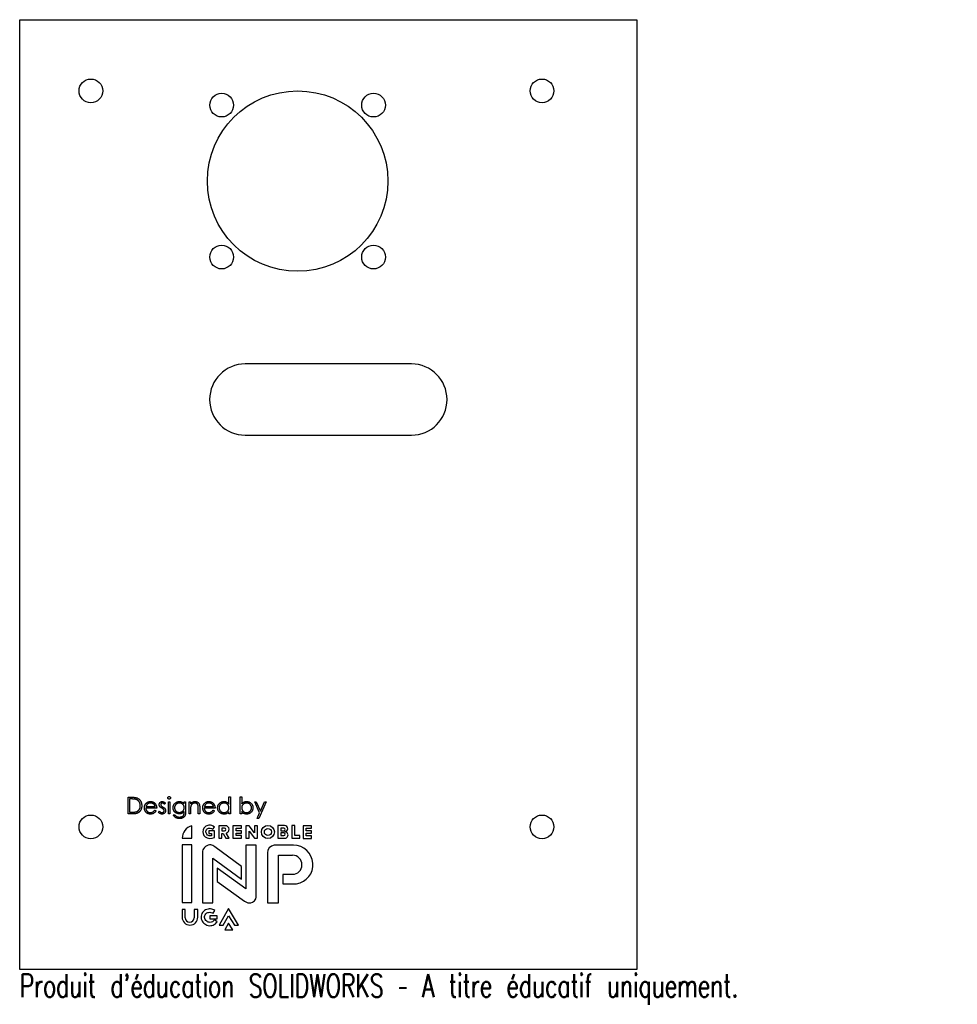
# Model space of a CAD drawing. Header units: millimetres. Extents: x -65 to 132, y -107 to 100.
import ezdxf

# ---------------------------------------------------------------- set-up
doc = ezdxf.new("R2010")
doc.units = ezdxf.units.MM
doc.styles.add('SLDTEXTSTYLE0', font='TXT', dxfattribs={"width": 0.7, "bigfont": 'bigfont'})

msp = doc.modelspace()

# ---------------------------------------------------------------- linework, layer by layer
at = {"color": 7, "linetype": 'Continuous', "lineweight": 25}
for p, q in [((-65, 100), (65, 100)), ((-65, -100), (-65, 100)), ((65, 100), (65, -100)), ((17.5, 27.5), (-17.5, 27.5)), ((-17.5, 12.5), (17.5, 12.5)), ((-42.16, -63.76), (-41.46, -63.76)), ((-42.16, -67.26), (-42.16, -63.76)), ((-41.6, -64.12), (-41.85, -64.12)), ((-41.85, -64.12), (-41.85, -66.9)), ((-20.94, -63.67), (-20.62, -63.67)), ((-20.94, -65.19), (-20.94, -63.67)), ((-20.62, -63.67), (-20.62, -67.26)), ((-18.56, -63.67), (-18.25, -63.67)), ((-18.56, -67.26), (-18.56, -63.67)), ((-18.25, -63.67), (-18.25, -65.16)), ((-36.15, -66.05), (-38.44, -66.05)), ((-38.41, -65.73), (-36.46, -65.73)), ((-34.31, -65.02), (-34.52, -65.24)), ((-33.68, -64.7), (-33.37, -64.7)), ((-33.68, -67.26), (-33.68, -64.7)), ((-33.37, -64.7), (-33.37, -67.26)), ((-30.36, -64.7), (-30.05, -64.7)), ((-30.36, -65.15), (-30.36, -64.7)), ((-30.05, -64.7), (-30.05, -66.73)), ((-29.33, -64.7), (-29.02, -64.7)), ((-29.33, -67.26), (-29.33, -64.7)), ((-29.02, -64.7), (-29.02, -65.16)), ((-29.02, -66.33), (-29.02, -67.26)), ((-27.4, -67.26), (-27.4, -66.05)), ((-27.09, -65.95), (-27.09, -67.26)), ((-23.85, -66.05), (-26.14, -66.05)), ((-26.11, -65.73), (-24.17, -65.73)), ((-15.51, -64.7), (-15.17, -64.7)), ((-14.47, -67.04), (-15.51, -64.7)), ((-15.17, -64.7), (-14.3, -66.66)), ((-13.09, -64.7), (-14.66, -68.2)), ((-14.3, -66.66), (-13.43, -64.7)), ((-13.43, -64.7), (-13.09, -64.7)), ((-41.08, -67.26), (-42.16, -67.26)), ((-41.85, -66.9), (-41.45, -66.9)), ((-36.56, -66.45), (-36.28, -66.6)), ((-35.75, -66.96), (-35.54, -66.72)), ((-33.37, -67.26), (-33.68, -67.26)), ((-32.65, -67.44), (-32.34, -67.44)), ((-30.36, -66.9), (-30.36, -66.77)), ((-29.02, -67.26), (-29.33, -67.26)), ((-27.09, -67.26), (-27.4, -67.26)), ((-24.27, -66.45), (-23.99, -66.6)), ((-20.94, -67.26), (-20.94, -66.81)), ((-20.62, -67.26), (-20.94, -67.26)), ((-18.25, -67.26), (-18.56, -67.26)), ((-18.25, -66.78), (-18.25, -67.26)), ((-15, -68.2), (-14.47, -67.04)), ((-14.66, -68.2), (-15, -68.2)), ((-28.73, -72.4), (-28.73, -69.77)), ((-24.36, -70.46), (-23.97, -70.04)), ((-21.67, -69.76), (-23.03, -69.76)), ((-23.03, -69.76), (-23.03, -72.4)), ((-21.89, -70.24), (-22.4, -70.24)), ((-22.4, -70.24), (-22.4, -70.83)), ((-18.28, -69.76), (-20.08, -69.76)), ((-20.08, -69.76), (-20.08, -72.4)), ((-19.39, -70.24), (-18.28, -70.24)), ((-19.39, -70.83), (-19.39, -70.24)), ((-18.28, -70.24), (-18.28, -69.76)), ((-17.35, -69.76), (-17.35, -72.4)), ((-16.68, -69.76), (-17.35, -69.76)), ((-15.55, -71.27), (-16.68, -69.76)), ((-14.92, -69.79), (-15.55, -69.79)), ((-15.55, -69.79), (-15.55, -71.27)), ((-14.92, -72.38), (-14.92, -69.79)), ((-10.64, -69.73), (-10.64, -72.37)), ((-9.22, -69.73), (-10.64, -69.73)), ((-10.01, -70.3), (-10.01, -70.83)), ((-9.38, -70.3), (-10.01, -70.3)), ((-7.71, -69.73), (-7.71, -72.37)), ((-7.03, -69.73), (-7.71, -69.73)), ((-7.03, -71.82), (-7.03, -69.73)), ((-3.53, -69.79), (-5.33, -69.79)), ((-5.33, -69.79), (-5.33, -72.43)), ((-4.64, -70.27), (-3.53, -70.27)), ((-4.64, -70.86), (-4.64, -70.27)), ((-3.53, -70.27), (-3.53, -69.79)), ((-30.78, -72.4), (-28.73, -72.4)), ((-25.15, -70.83), (-25.15, -71.41)), ((-24, -70.83), (-25.15, -70.83)), ((-25.15, -71.41), (-24.62, -71.41)), ((-24.62, -71.41), (-24.62, -71.85)), ((-24, -72.26), (-24, -70.83)), ((-23.03, -72.4), (-22.4, -72.4)), ((-22.4, -70.83), (-21.89, -70.83)), ((-22.4, -72.4), (-22.4, -71.41)), ((-22.4, -71.41), (-22.14, -71.41)), ((-22.14, -71.41), (-21.57, -72.4)), ((-21.57, -72.4), (-20.86, -72.4)), ((-20.86, -72.4), (-21.49, -71.29)), ((-20.08, -72.4), (-18.28, -72.4)), ((-18.28, -70.83), (-19.39, -70.83)), ((-19.39, -71.82), (-19.39, -71.29)), ((-19.39, -71.29), (-18.28, -71.29)), ((-18.28, -71.82), (-19.39, -71.82)), ((-18.28, -71.29), (-18.28, -70.83)), ((-18.28, -72.4), (-18.28, -71.82)), ((-17.35, -72.4), (-16.68, -72.4)), ((-16.68, -72.4), (-16.68, -70.87)), ((-16.68, -70.87), (-15.55, -72.38)), ((-15.55, -72.38), (-14.92, -72.38)), ((-10.64, -72.37), (-9.15, -72.37)), ((-10.01, -70.83), (-9.38, -70.83)), ((-10.01, -71.27), (-10.01, -71.82)), ((-9.38, -71.27), (-10.01, -71.27)), ((-10.01, -71.82), (-9.38, -71.82)), ((-7.71, -72.37), (-6.03, -72.37)), ((-6.03, -71.82), (-7.03, -71.82)), ((-6.03, -72.37), (-6.03, -71.82)), ((-5.33, -72.43), (-3.53, -72.43)), ((-3.53, -70.86), (-4.64, -70.86)), ((-4.64, -71.85), (-4.64, -71.32)), ((-4.64, -71.32), (-3.53, -71.32)), ((-3.53, -71.85), (-4.64, -71.85)), ((-3.53, -71.32), (-3.53, -70.86)), ((-3.53, -72.43), (-3.53, -71.85)), ((-28.73, -73.78), (-30.79, -73.78)), ((-30.79, -73.78), (-30.79, -85.93)), ((-28.73, -85.93), (-28.73, -73.78)), ((-18.28, -78.32), (-23.92, -74.19)), ((-15.2, -73.82), (-17.35, -73.82)), ((-17.35, -73.82), (-17.35, -83.03)), ((-15.2, -84.79), (-15.2, -73.82)), ((-7.31, -73.87), (-11.43, -73.87)), ((-26.5, -75.12), (-26.5, -85.96)), ((-24.36, -85.96), (-24.36, -76.56)), ((-24.36, -76.56), (-18.28, -81.01)), ((-12.84, -75.44), (-12.84, -86)), ((-10.5, -86), (-10.5, -75.97)), ((-10.5, -75.97), (-7.56, -75.97)), ((-17.35, -83.03), (-23.42, -78.71)), ((-23.42, -78.71), (-23.42, -81.51)), ((-18.28, -81.01), (-18.28, -78.32)), ((-7.56, -80), (-9.55, -80)), ((-9.55, -80), (-9.55, -81.97)), ((-23.42, -81.51), (-17.63, -85.63)), ((-9.55, -81.97), (-6.7, -81.97)), ((-30.79, -85.93), (-28.73, -85.93)), ((-26.5, -85.96), (-24.36, -85.96)), ((-12.84, -86), (-10.5, -86)), ((-30.79, -87.41), (-30.79, -89.03)), ((-30.15, -87.41), (-30.79, -87.41)), ((-30.15, -89.12), (-30.15, -87.41)), ((-27.5, -87.41), (-28.24, -87.41)), ((-28.24, -87.41), (-28.24, -89.12)), ((-27.5, -89.03), (-27.5, -87.41)), ((-23.42, -88.72), (-24.97, -88.72)), ((-24.97, -88.72), (-24.97, -89.34)), ((-24.27, -88.2), (-23.9, -87.6)), ((-23.42, -89.34), (-23.42, -88.72)), ((-21, -87.22), (-22.96, -90.68)), ((-22.14, -90.68), (-21, -88.72)), ((-18.91, -90.68), (-21, -87.22)), ((-21, -88.72), (-19.79, -90.68)), ((-24.97, -89.34), (-23.42, -89.34)), ((-23.42, -90), (-24, -89.6)), ((-22.96, -90.68), (-22.14, -90.68)), ((-21, -90.27), (-21.82, -91.68)), ((-20.13, -91.68), (-21, -90.27)), ((-19.79, -90.68), (-18.91, -90.68)), ((-21.82, -91.68), (-20.13, -91.68)), ((65, -100), (-65, -100))]:
    msp.add_line(p, q, dxfattribs=at)
for centre, radius in [((-50, 85), 2.5), ((45, 85), 2.5), ((-6.47, 66.01), 19), ((-22.47, 82.01), 2.5), ((9.53, 82.01), 2.5), ((-22.47, 50.01), 2.5), ((9.53, 50.01), 2.5), ((-50, -70), 2.5), ((45, -70), 2.5), ((-12.73, -71.07), 1.38), ((-12.73, -71.07), 0.741)]:
    msp.add_circle(centre, radius, dxfattribs=at)
for centre, radius, start, end in [((-17.5, 20), 7.5, 90, 270), ((17.5, 20), 7.5, 270, 90), ((-28.07, -72.4), 2.71, 104.1157, 180), ((-21.89, -70.53), 0.294, 270, 90), ((-21.67, -70.53), 0.772, 282.9176, 90), ((-9.38, -70.56), 0.262, 270, 90), ((-9.22, -70.4), 0.662, 273.0609, 90), ((-9.38, -71.54), 0.274, 270, 90), ((-9.15, -71.71), 0.657, 270, 93.0609), ((-11.25, -75.44), 1.58, 96.4631, 180), ((-7.31, -77.94), 4.07, 278.618, 90), ((-7.56, -77.98), 2.01, 270, 90), ((-29.14, -89.03), 1.65, 180, 0), ((-29.19, -89.12), 0.955, 180, 0)]:
    msp.add_arc(centre, radius, start, end, dxfattribs=at)
for points, knots in [([(-40.53, -64.21), (-40.56, -64.21), (-40.62, -64.19), (-40.72, -64.17), (-40.84, -64.15), (-40.96, -64.14), (-41.1, -64.13), (-41.26, -64.12), (-41.43, -64.12), (-41.54, -64.12), (-41.6, -64.12)], [0, 0, 0, 0, 0.084319, 0.179285, 0.286583, 0.405111, 0.535593, 0.67819, 0.832976, 1, 1, 1, 1]), ([(-41.46, -63.76), (-41.39, -63.76), (-41.28, -63.76), (-41.1, -63.76), (-40.95, -63.77), (-40.8, -63.79), (-40.67, -63.8), (-40.55, -63.83), (-40.44, -63.85), (-40.38, -63.87), (-40.35, -63.88)], [0, 0, 0, 0, 0.164289, 0.317406, 0.458844, 0.589367, 0.707831, 0.81577, 0.91288, 1, 1, 1, 1]), ([(-39.6, -65.55), (-39.61, -65.51), (-39.61, -65.43), (-39.62, -65.31), (-39.64, -65.2), (-39.66, -65.09), (-39.7, -64.98), (-39.74, -64.88), (-39.79, -64.79), (-39.85, -64.7), (-39.91, -64.61), (-39.98, -64.54), (-40.06, -64.46), (-40.14, -64.4), (-40.23, -64.34), (-40.32, -64.29), (-40.42, -64.25), (-40.49, -64.23), (-40.53, -64.21)], [0, 0, 0, 0, 0.070151, 0.137813, 0.203226, 0.267174, 0.330024, 0.391794, 0.453084, 0.514334, 0.575, 0.634865, 0.694116, 0.753442, 0.813126, 0.87408, 0.936007, 1, 1, 1, 1]), ([(-40.35, -63.88), (-40.3, -63.9), (-40.22, -63.93), (-40.11, -63.99), (-40, -64.05), (-39.9, -64.12), (-39.81, -64.21), (-39.72, -64.3), (-39.64, -64.4), (-39.57, -64.5), (-39.5, -64.61), (-39.45, -64.73), (-39.4, -64.86), (-39.36, -64.98), (-39.33, -65.12), (-39.31, -65.26), (-39.29, -65.4), (-39.29, -65.5), (-39.29, -65.55)], [0, 0, 0, 0, 0.061545, 0.121694, 0.181155, 0.239875, 0.298702, 0.357647, 0.417605, 0.478494, 0.540407, 0.602345, 0.665004, 0.728559, 0.793651, 0.860534, 0.929236, 1, 1, 1, 1]), ([(-33.82, -63.89), (-33.82, -63.87), (-33.81, -63.84), (-33.8, -63.79), (-33.77, -63.74), (-33.73, -63.7), (-33.69, -63.67), (-33.64, -63.64), (-33.58, -63.62), (-33.55, -63.62), (-33.53, -63.62)], [0, 0, 0, 0, 0.12329, 0.242149, 0.363437, 0.489745, 0.618115, 0.744894, 0.868932, 1, 1, 1, 1]), ([(-33.53, -64.16), (-33.55, -64.16), (-33.58, -64.16), (-33.64, -64.14), (-33.69, -64.12), (-33.73, -64.08), (-33.77, -64.04), (-33.8, -64), (-33.81, -63.95), (-33.82, -63.91), (-33.82, -63.89)], [0, 0, 0, 0, 0.131867, 0.256661, 0.384213, 0.513365, 0.640443, 0.761085, 0.879146, 1, 1, 1, 1]), ([(-33.53, -63.62), (-33.51, -63.62), (-33.47, -63.62), (-33.41, -63.64), (-33.36, -63.67), (-33.32, -63.7), (-33.28, -63.74), (-33.25, -63.79), (-33.24, -63.84), (-33.23, -63.87), (-33.23, -63.89)], [0, 0, 0, 0, 0.131899, 0.258284, 0.384341, 0.51198, 0.638632, 0.75923, 0.877412, 1, 1, 1, 1]), ([(-33.23, -63.89), (-33.23, -63.91), (-33.24, -63.95), (-33.25, -64), (-33.28, -64.04), (-33.32, -64.08), (-33.36, -64.12), (-33.41, -64.14), (-33.47, -64.16), (-33.51, -64.16), (-33.53, -64.16)], [0, 0, 0, 0, 0.120162, 0.237546, 0.357497, 0.484917, 0.613329, 0.74015, 0.867301, 1, 1, 1, 1]), ([(-39.29, -65.55), (-39.29, -65.59), (-39.29, -65.68), (-39.3, -65.81), (-39.32, -65.93), (-39.35, -66.04), (-39.38, -66.16), (-39.41, -66.27), (-39.46, -66.38), (-39.51, -66.48), (-39.57, -66.57), (-39.63, -66.66), (-39.69, -66.75), (-39.77, -66.82), (-39.84, -66.89), (-39.92, -66.96), (-40, -67.02), (-40.09, -67.07), (-40.18, -67.11), (-40.28, -67.15), (-40.39, -67.18), (-40.51, -67.21), (-40.64, -67.23), (-40.78, -67.25), (-40.93, -67.26), (-41.03, -67.26), (-41.08, -67.26)], [0, 0, 0, 0, 0.046081, 0.090807, 0.134295, 0.177024, 0.218823, 0.260244, 0.30108, 0.341614, 0.381583, 0.42012, 0.458075, 0.494738, 0.531195, 0.566934, 0.602713, 0.638327, 0.674853, 0.713467, 0.754442, 0.797815, 0.843989, 0.893072, 0.944963, 1, 1, 1, 1]), ([(-40.45, -66.81), (-40.41, -66.8), (-40.35, -66.78), (-40.26, -66.73), (-40.18, -66.69), (-40.1, -66.63), (-40.02, -66.57), (-39.95, -66.51), (-39.89, -66.43), (-39.83, -66.35), (-39.78, -66.27), (-39.73, -66.18), (-39.69, -66.09), (-39.66, -65.99), (-39.63, -65.88), (-39.62, -65.78), (-39.61, -65.67), (-39.61, -65.59), (-39.6, -65.55)], [0, 0, 0, 0, 0.0624145, 0.1233382, 0.1831245, 0.241783, 0.3005789, 0.3596801, 0.4188816, 0.4795307, 0.5408505, 0.6023034, 0.6644632, 0.7278057, 0.7928948, 0.8596723, 0.9284644, 1, 1, 1, 1]), ([(-38.75, -65.99), (-38.75, -65.95), (-38.75, -65.87), (-38.74, -65.75), (-38.71, -65.64), (-38.68, -65.53), (-38.64, -65.43), (-38.59, -65.32), (-38.53, -65.22), (-38.48, -65.16), (-38.46, -65.13)], [0, 0, 0, 0, 0.128045, 0.253768, 0.377428, 0.500551, 0.623296, 0.746578, 0.872348, 1, 1, 1, 1]), ([(-37.47, -67.3), (-37.51, -67.3), (-37.61, -67.3), (-37.75, -67.28), (-37.88, -67.25), (-38, -67.2), (-38.12, -67.15), (-38.23, -67.08), (-38.32, -66.99), (-38.41, -66.9), (-38.49, -66.8), (-38.56, -66.69), (-38.62, -66.58), (-38.67, -66.47), (-38.71, -66.35), (-38.73, -66.23), (-38.75, -66.11), (-38.75, -66.03), (-38.75, -65.99)], [0, 0, 0, 0, 0.071579, 0.139629, 0.204797, 0.268135, 0.329814, 0.391301, 0.453434, 0.516552, 0.579631, 0.641119, 0.701294, 0.76081, 0.819932, 0.87892, 0.938983, 1, 1, 1, 1]), ([(-38.46, -65.13), (-38.43, -65.09), (-38.36, -65.02), (-38.26, -64.92), (-38.14, -64.84), (-38.02, -64.77), (-37.89, -64.72), (-37.75, -64.68), (-37.61, -64.66), (-37.51, -64.66), (-37.46, -64.65)], [0, 0, 0, 0, 0.128835, 0.253589, 0.374643, 0.49534, 0.616325, 0.739759, 0.866842, 1, 1, 1, 1]), ([(-38.44, -66.05), (-38.44, -66.08), (-38.43, -66.15), (-38.42, -66.24), (-38.4, -66.33), (-38.37, -66.42), (-38.33, -66.5), (-38.28, -66.58), (-38.23, -66.66), (-38.16, -66.72), (-38.1, -66.79), (-38.02, -66.84), (-37.95, -66.89), (-37.87, -66.92), (-37.78, -66.95), (-37.69, -66.97), (-37.6, -66.99), (-37.54, -66.99), (-37.51, -66.99)], [0, 0, 0, 0, 0.068385, 0.134476, 0.198391, 0.260753, 0.321829, 0.383037, 0.444653, 0.507398, 0.569825, 0.630778, 0.690929, 0.750945, 0.811049, 0.872331, 0.935004, 1, 1, 1, 1]), ([(-38.1, -65.21), (-38.12, -65.22), (-38.15, -65.25), (-38.2, -65.31), (-38.24, -65.36), (-38.28, -65.43), (-38.32, -65.49), (-38.35, -65.57), (-38.38, -65.65), (-38.4, -65.7), (-38.41, -65.73)], [0, 0, 0, 0, 0.109984, 0.22258, 0.3385, 0.458709, 0.585535, 0.717518, 0.854667, 1, 1, 1, 1]), ([(-37.44, -64.97), (-37.47, -64.97), (-37.54, -64.97), (-37.63, -64.98), (-37.71, -65), (-37.8, -65.03), (-37.88, -65.06), (-37.96, -65.1), (-38.03, -65.15), (-38.08, -65.19), (-38.1, -65.21)], [0, 0, 0, 0, 0.131092, 0.259141, 0.384162, 0.505992, 0.629098, 0.750669, 0.874039, 1, 1, 1, 1]), ([(-37.46, -64.65), (-37.41, -64.66), (-37.3, -64.66), (-37.15, -64.68), (-37.01, -64.72), (-36.88, -64.78), (-36.75, -64.85), (-36.63, -64.94), (-36.52, -65.04), (-36.46, -65.12), (-36.43, -65.16)], [0, 0, 0, 0, 0.13204, 0.259033, 0.38188, 0.502258, 0.622752, 0.744743, 0.870109, 1, 1, 1, 1]), ([(-36.46, -65.73), (-36.48, -65.69), (-36.5, -65.61), (-36.54, -65.5), (-36.6, -65.4), (-36.66, -65.31), (-36.73, -65.24), (-36.81, -65.17), (-36.9, -65.11), (-37, -65.06), (-37.1, -65.02), (-37.21, -64.99), (-37.33, -64.97), (-37.4, -64.97), (-37.44, -64.97)], [0, 0, 0, 0, 0.0962401, 0.1852313, 0.2675005, 0.3444004, 0.4195949, 0.4968906, 0.5766379, 0.6602679, 0.7453866, 0.8300403, 0.9144742, 1, 1, 1, 1]), ([(-36.43, -65.16), (-36.41, -65.19), (-36.36, -65.25), (-36.31, -65.35), (-36.26, -65.45), (-36.22, -65.56), (-36.19, -65.67), (-36.17, -65.79), (-36.15, -65.92), (-36.15, -66), (-36.15, -66.05)], [0, 0, 0, 0, 0.118522, 0.236255, 0.356174, 0.47725, 0.60154, 0.729618, 0.862158, 1, 1, 1, 1]), ([(-35.61, -65.33), (-35.61, -65.3), (-35.61, -65.26), (-35.6, -65.19), (-35.59, -65.12), (-35.57, -65.06), (-35.54, -65), (-35.51, -64.95), (-35.47, -64.89), (-35.43, -64.84), (-35.38, -64.8), (-35.33, -64.76), (-35.28, -64.73), (-35.22, -64.7), (-35.16, -64.68), (-35.1, -64.67), (-35.03, -64.66), (-34.99, -64.65), (-34.96, -64.65)], [0, 0, 0, 0, 0.067978, 0.133044, 0.196507, 0.258613, 0.319728, 0.380873, 0.442636, 0.505079, 0.567881, 0.628814, 0.68891, 0.748765, 0.809386, 0.870884, 0.934037, 1, 1, 1, 1]), ([(-35.49, -65.72), (-35.51, -65.69), (-35.55, -65.63), (-35.58, -65.53), (-35.61, -65.43), (-35.61, -65.36), (-35.61, -65.33)], [0, 0, 0, 0, 0.246252, 0.492591, 0.74057, 1, 1, 1, 1]), ([(-35.05, -66.07), (-35.08, -66.05), (-35.13, -66.03), (-35.2, -65.98), (-35.27, -65.94), (-35.32, -65.89), (-35.38, -65.85), (-35.42, -65.81), (-35.46, -65.76), (-35.48, -65.73), (-35.49, -65.72)], [0, 0, 0, 0, 0.1577617, 0.3059502, 0.4437755, 0.5728244, 0.6921542, 0.8022957, 0.9055644, 1, 1, 1, 1]), ([(-34.96, -64.97), (-34.99, -64.97), (-35.03, -64.97), (-35.09, -64.99), (-35.15, -65.03), (-35.2, -65.07), (-35.24, -65.12), (-35.27, -65.18), (-35.29, -65.25), (-35.3, -65.29), (-35.3, -65.31)], [0, 0, 0, 0, 0.124958, 0.245901, 0.369166, 0.498511, 0.628504, 0.751028, 0.873724, 1, 1, 1, 1]), ([(-35.3, -65.31), (-35.3, -65.33), (-35.29, -65.37), (-35.28, -65.43), (-35.25, -65.49), (-35.22, -65.53), (-35.21, -65.54)], [0, 0, 0, 0, 0.24004, 0.479403, 0.731757, 1, 1, 1, 1]), ([(-35.21, -65.54), (-35.2, -65.55), (-35.19, -65.58), (-35.15, -65.6), (-35.12, -65.64), (-35.07, -65.67), (-35.03, -65.7), (-34.97, -65.74), (-34.91, -65.77), (-34.87, -65.8), (-34.84, -65.81)], [0, 0, 0, 0, 0.0834251, 0.1775598, 0.2839824, 0.4022167, 0.5335685, 0.676121, 0.8316494, 1, 1, 1, 1]), ([(-34.67, -66.33), (-34.67, -66.32), (-34.69, -66.3), (-34.72, -66.28), (-34.76, -66.24), (-34.81, -66.21), (-34.86, -66.18), (-34.92, -66.14), (-34.98, -66.11), (-35.03, -66.08), (-35.05, -66.07)], [0, 0, 0, 0, 0.0768751, 0.1674617, 0.27227, 0.3895508, 0.5208014, 0.6662633, 0.8255449, 1, 1, 1, 1]), ([(-34.96, -64.65), (-34.94, -64.66), (-34.88, -64.66), (-34.8, -64.68), (-34.72, -64.7), (-34.64, -64.74), (-34.55, -64.8), (-34.47, -64.86), (-34.39, -64.93), (-34.34, -64.99), (-34.31, -65.02)], [0, 0, 0, 0, 0.105714, 0.213412, 0.326127, 0.444452, 0.569061, 0.702712, 0.846318, 1, 1, 1, 1]), ([(-34.52, -65.24), (-34.54, -65.22), (-34.58, -65.18), (-34.63, -65.12), (-34.69, -65.07), (-34.74, -65.04), (-34.8, -65.01), (-34.85, -64.98), (-34.91, -64.97), (-34.95, -64.97), (-34.96, -64.97)], [0, 0, 0, 0, 0.158223, 0.305036, 0.441309, 0.565963, 0.683525, 0.793334, 0.898518, 1, 1, 1, 1]), ([(-34.84, -65.81), (-34.82, -65.82), (-34.77, -65.85), (-34.69, -65.9), (-34.62, -65.94), (-34.56, -65.99), (-34.51, -66.03), (-34.46, -66.08), (-34.42, -66.12), (-34.4, -66.15), (-34.38, -66.17)], [0, 0, 0, 0, 0.158989, 0.307115, 0.446213, 0.574876, 0.694152, 0.804581, 0.906593, 1, 1, 1, 1]), ([(-34.58, -66.58), (-34.58, -66.55), (-34.58, -66.51), (-34.6, -66.45), (-34.63, -66.39), (-34.65, -66.35), (-34.67, -66.33)], [0, 0, 0, 0, 0.253475, 0.500453, 0.745578, 1, 1, 1, 1]), ([(-34.38, -66.17), (-34.37, -66.2), (-34.33, -66.26), (-34.29, -66.35), (-34.27, -66.46), (-34.27, -66.53), (-34.27, -66.56)], [0, 0, 0, 0, 0.2488386, 0.495235, 0.7433356, 1, 1, 1, 1]), ([(-32.69, -65.97), (-32.69, -65.94), (-32.69, -65.88), (-32.68, -65.8), (-32.67, -65.71), (-32.65, -65.63), (-32.63, -65.55), (-32.6, -65.47), (-32.56, -65.39), (-32.52, -65.31), (-32.47, -65.24), (-32.42, -65.17), (-32.37, -65.1), (-32.31, -65.04), (-32.25, -64.98), (-32.18, -64.93), (-32.11, -64.88), (-32.03, -64.83), (-31.95, -64.79), (-31.87, -64.75), (-31.79, -64.72), (-31.71, -64.7), (-31.63, -64.68), (-31.54, -64.66), (-31.46, -64.66), (-31.4, -64.65), (-31.37, -64.65)], [0, 0, 0, 0, 0.042034, 0.083905, 0.125069, 0.166158, 0.20721, 0.248491, 0.289878, 0.33217, 0.374476, 0.416225, 0.45761, 0.499073, 0.540553, 0.582249, 0.62455, 0.667433, 0.710323, 0.752467, 0.794065, 0.835216, 0.876228, 0.917446, 0.958643, 1, 1, 1, 1]), ([(-31.38, -67.26), (-31.41, -67.26), (-31.47, -67.26), (-31.56, -67.25), (-31.64, -67.23), (-31.73, -67.21), (-31.81, -67.19), (-31.89, -67.16), (-31.97, -67.12), (-32.05, -67.08), (-32.12, -67.04), (-32.19, -66.99), (-32.26, -66.94), (-32.32, -66.88), (-32.38, -66.82), (-32.43, -66.76), (-32.48, -66.69), (-32.53, -66.62), (-32.57, -66.54), (-32.6, -66.47), (-32.63, -66.39), (-32.65, -66.31), (-32.67, -66.23), (-32.69, -66.14), (-32.69, -66.06), (-32.69, -66), (-32.69, -65.97)], [0, 0, 0, 0, 0.042865, 0.085222, 0.127202, 0.169025, 0.210882, 0.252963, 0.295628, 0.338553, 0.381463, 0.423582, 0.465066, 0.506312, 0.54704, 0.587676, 0.628675, 0.669946, 0.711036, 0.751996, 0.792673, 0.833446, 0.874191, 0.915494, 0.957478, 1, 1, 1, 1]), ([(-31.35, -64.97), (-31.39, -64.97), (-31.49, -64.97), (-31.62, -65), (-31.75, -65.04), (-31.87, -65.1), (-31.98, -65.17), (-32.08, -65.26), (-32.17, -65.36), (-32.25, -65.47), (-32.31, -65.59), (-32.35, -65.72), (-32.38, -65.85), (-32.38, -65.94), (-32.38, -65.98)], [0, 0, 0, 0, 0.085519, 0.169309, 0.252218, 0.336756, 0.420595, 0.502741, 0.584804, 0.668268, 0.751823, 0.833629, 0.91622, 1, 1, 1, 1]), ([(-32.38, -65.98), (-32.38, -66.02), (-32.38, -66.08), (-32.36, -66.18), (-32.34, -66.27), (-32.31, -66.36), (-32.27, -66.45), (-32.22, -66.53), (-32.17, -66.6), (-32.1, -66.67), (-32.03, -66.74), (-31.95, -66.79), (-31.86, -66.84), (-31.77, -66.88), (-31.68, -66.91), (-31.58, -66.93), (-31.48, -66.94), (-31.4, -66.94), (-31.37, -66.94)], [0, 0, 0, 0, 0.064983, 0.127803, 0.189056, 0.248395, 0.307691, 0.366977, 0.42734, 0.488795, 0.550674, 0.612045, 0.673369, 0.73493, 0.79781, 0.862892, 0.930095, 1, 1, 1, 1]), ([(-31.37, -64.65), (-31.33, -64.66), (-31.23, -64.66), (-31.1, -64.68), (-30.97, -64.71), (-30.84, -64.76), (-30.71, -64.83), (-30.59, -64.91), (-30.47, -65.02), (-30.4, -65.1), (-30.36, -65.15)], [0, 0, 0, 0, 0.120911, 0.238762, 0.354755, 0.470359, 0.589144, 0.716329, 0.852445, 1, 1, 1, 1]), ([(-31.37, -66.94), (-31.33, -66.94), (-31.26, -66.94), (-31.15, -66.93), (-31.05, -66.91), (-30.96, -66.88), (-30.87, -66.84), (-30.79, -66.79), (-30.71, -66.74), (-30.64, -66.67), (-30.57, -66.6), (-30.52, -66.53), (-30.47, -66.45), (-30.43, -66.36), (-30.4, -66.27), (-30.38, -66.17), (-30.36, -66.07), (-30.36, -66), (-30.36, -65.96)], [0, 0, 0, 0, 0.070121, 0.137122, 0.201487, 0.263765, 0.32456, 0.384739, 0.444905, 0.505232, 0.565494, 0.6251, 0.68435, 0.743883, 0.804608, 0.867239, 0.932094, 1, 1, 1, 1]), ([(-30.36, -65.96), (-30.36, -65.92), (-30.37, -65.83), (-30.39, -65.69), (-30.43, -65.57), (-30.49, -65.45), (-30.56, -65.35), (-30.64, -65.25), (-30.74, -65.17), (-30.85, -65.1), (-30.96, -65.04), (-31.09, -65), (-31.22, -64.97), (-31.3, -64.97), (-31.35, -64.97)], [0, 0, 0, 0, 0.089243, 0.174349, 0.257613, 0.339527, 0.420997, 0.501579, 0.582542, 0.666133, 0.750049, 0.832743, 0.915647, 1, 1, 1, 1]), ([(-29.02, -65.16), (-28.98, -65.12), (-28.92, -65.04), (-28.81, -64.93), (-28.69, -64.84), (-28.57, -64.77), (-28.45, -64.72), (-28.32, -64.68), (-28.18, -64.66), (-28.09, -64.66), (-28.04, -64.65)], [0, 0, 0, 0, 0.140976, 0.273569, 0.398988, 0.51993, 0.63811, 0.756589, 0.87686, 1, 1, 1, 1]), ([(-28.97, -65.65), (-28.97, -65.66), (-28.98, -65.7), (-28.99, -65.76), (-29, -65.83), (-29, -65.91), (-29.01, -66.01), (-29.01, -66.11), (-29.01, -66.22), (-29.02, -66.29), (-29.02, -66.33)], [0, 0, 0, 0, 0.076995, 0.167615, 0.271052, 0.38946, 0.520843, 0.666399, 0.826094, 1, 1, 1, 1]), ([(-28.1, -64.97), (-28.12, -64.97), (-28.17, -64.97), (-28.25, -64.98), (-28.32, -64.99), (-28.39, -65.02), (-28.46, -65.04), (-28.52, -65.08), (-28.59, -65.12), (-28.65, -65.16), (-28.71, -65.21), (-28.76, -65.27), (-28.81, -65.32), (-28.85, -65.38), (-28.89, -65.44), (-28.92, -65.51), (-28.95, -65.58), (-28.96, -65.62), (-28.97, -65.65)], [0, 0, 0, 0, 0.063986, 0.126627, 0.188984, 0.25023, 0.312351, 0.374574, 0.438148, 0.50292, 0.567974, 0.630771, 0.692935, 0.754398, 0.815218, 0.876117, 0.938015, 1, 1, 1, 1]), ([(-27.44, -65.47), (-27.45, -65.43), (-27.47, -65.36), (-27.52, -65.25), (-27.58, -65.16), (-27.66, -65.09), (-27.75, -65.04), (-27.86, -65), (-27.97, -64.97), (-28.05, -64.97), (-28.1, -64.97)], [0, 0, 0, 0, 0.13552, 0.260833, 0.378476, 0.493178, 0.609281, 0.729981, 0.859261, 1, 1, 1, 1]), ([(-28.04, -64.65), (-27.99, -64.66), (-27.9, -64.66), (-27.77, -64.69), (-27.64, -64.73), (-27.52, -64.8), (-27.42, -64.87), (-27.33, -64.97), (-27.25, -65.07), (-27.2, -65.17), (-27.17, -65.26), (-27.14, -65.33), (-27.13, -65.41), (-27.11, -65.5), (-27.1, -65.6), (-27.09, -65.71), (-27.09, -65.83), (-27.09, -65.91), (-27.09, -65.95)], [0, 0, 0, 0, 0.0772404, 0.1511781, 0.223488, 0.2955426, 0.3669763, 0.4371305, 0.5070436, 0.5785597, 0.6166135, 0.6587562, 0.7044912, 0.7548031, 0.8093316, 0.8682745, 0.9320729, 1, 1, 1, 1]), ([(-27.4, -66.05), (-27.4, -66.02), (-27.4, -65.95), (-27.4, -65.86), (-27.4, -65.77), (-27.41, -65.69), (-27.41, -65.62), (-27.42, -65.57), (-27.43, -65.52), (-27.43, -65.49), (-27.44, -65.47)], [0, 0, 0, 0, 0.17885, 0.34211, 0.489826, 0.623254, 0.74008, 0.841483, 0.928908, 1, 1, 1, 1]), ([(-26.46, -65.99), (-26.46, -65.95), (-26.45, -65.87), (-26.44, -65.75), (-26.42, -65.64), (-26.39, -65.53), (-26.34, -65.43), (-26.29, -65.32), (-26.23, -65.22), (-26.19, -65.16), (-26.16, -65.13)], [0, 0, 0, 0, 0.128045, 0.253768, 0.377428, 0.500551, 0.623296, 0.746578, 0.872348, 1, 1, 1, 1]), ([(-25.17, -67.3), (-25.22, -67.3), (-25.32, -67.3), (-25.46, -67.28), (-25.59, -67.25), (-25.71, -67.2), (-25.82, -67.15), (-25.93, -67.08), (-26.03, -66.99), (-26.12, -66.9), (-26.2, -66.8), (-26.27, -66.69), (-26.33, -66.58), (-26.37, -66.47), (-26.41, -66.35), (-26.44, -66.23), (-26.45, -66.11), (-26.46, -66.03), (-26.46, -65.99)], [0, 0, 0, 0, 0.071579, 0.139629, 0.204797, 0.268135, 0.329814, 0.391301, 0.453434, 0.516552, 0.579631, 0.641119, 0.701294, 0.76081, 0.819932, 0.87892, 0.938983, 1, 1, 1, 1]), ([(-26.16, -65.13), (-26.13, -65.09), (-26.07, -65.02), (-25.96, -64.92), (-25.85, -64.84), (-25.73, -64.77), (-25.6, -64.72), (-25.46, -64.68), (-25.31, -64.66), (-25.21, -64.66), (-25.16, -64.65)], [0, 0, 0, 0, 0.128835, 0.253589, 0.374643, 0.49534, 0.616325, 0.739759, 0.866842, 1, 1, 1, 1]), ([(-26.14, -66.05), (-26.14, -66.08), (-26.14, -66.15), (-26.12, -66.24), (-26.1, -66.33), (-26.07, -66.42), (-26.03, -66.5), (-25.99, -66.58), (-25.93, -66.66), (-25.87, -66.72), (-25.8, -66.79), (-25.73, -66.84), (-25.65, -66.89), (-25.57, -66.92), (-25.49, -66.95), (-25.4, -66.97), (-25.31, -66.99), (-25.24, -66.99), (-25.21, -66.99)], [0, 0, 0, 0, 0.068385, 0.134476, 0.198391, 0.260753, 0.321829, 0.383037, 0.444653, 0.507398, 0.569825, 0.630778, 0.690929, 0.750945, 0.811049, 0.872331, 0.935004, 1, 1, 1, 1]), ([(-25.81, -65.21), (-25.82, -65.22), (-25.86, -65.25), (-25.9, -65.31), (-25.94, -65.36), (-25.98, -65.43), (-26.02, -65.49), (-26.05, -65.57), (-26.08, -65.65), (-26.1, -65.7), (-26.11, -65.73)], [0, 0, 0, 0, 0.109984, 0.22258, 0.3385, 0.458709, 0.585535, 0.717518, 0.854667, 1, 1, 1, 1]), ([(-25.15, -64.97), (-25.18, -64.97), (-25.24, -64.97), (-25.33, -64.98), (-25.42, -65), (-25.5, -65.03), (-25.58, -65.06), (-25.66, -65.1), (-25.74, -65.15), (-25.78, -65.19), (-25.81, -65.21)], [0, 0, 0, 0, 0.131092, 0.2591413, 0.3841618, 0.505992, 0.6290981, 0.7506691, 0.8740389, 1, 1, 1, 1]), ([(-25.16, -64.65), (-25.11, -64.66), (-25.01, -64.66), (-24.86, -64.68), (-24.72, -64.72), (-24.58, -64.78), (-24.46, -64.85), (-24.34, -64.94), (-24.23, -65.04), (-24.17, -65.12), (-24.13, -65.16)], [0, 0, 0, 0, 0.13204, 0.259033, 0.38188, 0.502258, 0.622752, 0.744743, 0.870109, 1, 1, 1, 1]), ([(-24.17, -65.73), (-24.18, -65.69), (-24.2, -65.61), (-24.25, -65.5), (-24.3, -65.4), (-24.36, -65.31), (-24.43, -65.24), (-24.51, -65.17), (-24.6, -65.11), (-24.7, -65.06), (-24.81, -65.02), (-24.92, -64.99), (-25.03, -64.97), (-25.11, -64.97), (-25.15, -64.97)], [0, 0, 0, 0, 0.09624, 0.185231, 0.267501, 0.3444, 0.419595, 0.496891, 0.576638, 0.660268, 0.745387, 0.83004, 0.914474, 1, 1, 1, 1]), ([(-24.13, -65.16), (-24.11, -65.19), (-24.07, -65.25), (-24.01, -65.35), (-23.96, -65.45), (-23.93, -65.56), (-23.89, -65.67), (-23.87, -65.79), (-23.86, -65.92), (-23.86, -66), (-23.85, -66.05)], [0, 0, 0, 0, 0.1185218, 0.2362548, 0.3561744, 0.4772497, 0.6015399, 0.7296184, 0.8621583, 1, 1, 1, 1]), ([(-23.32, -65.97), (-23.32, -65.93), (-23.31, -65.84), (-23.29, -65.71), (-23.26, -65.58), (-23.22, -65.47), (-23.16, -65.35), (-23.1, -65.24), (-23.02, -65.14), (-22.92, -65.04), (-22.82, -64.95), (-22.72, -64.87), (-22.61, -64.8), (-22.49, -64.75), (-22.37, -64.71), (-22.24, -64.68), (-22.11, -64.66), (-22.02, -64.66), (-21.97, -64.65)], [0, 0, 0, 0, 0.063775, 0.126079, 0.186904, 0.247574, 0.308003, 0.369132, 0.432033, 0.496791, 0.561611, 0.624914, 0.686726, 0.748079, 0.809582, 0.871631, 0.934886, 1, 1, 1, 1]), ([(-21.98, -67.3), (-22.03, -67.3), (-22.12, -67.3), (-22.25, -67.28), (-22.37, -67.25), (-22.5, -67.21), (-22.61, -67.15), (-22.72, -67.09), (-22.83, -67.01), (-22.93, -66.92), (-23.02, -66.82), (-23.1, -66.71), (-23.17, -66.6), (-23.22, -66.49), (-23.26, -66.36), (-23.29, -66.24), (-23.31, -66.11), (-23.32, -66.02), (-23.32, -65.97)], [0, 0, 0, 0, 0.06462, 0.127433, 0.189004, 0.24993, 0.310668, 0.372329, 0.434939, 0.499576, 0.564191, 0.626735, 0.688109, 0.749294, 0.810331, 0.871901, 0.935046, 1, 1, 1, 1]), ([(-21.97, -64.97), (-22.01, -64.97), (-22.11, -64.97), (-22.24, -65), (-22.37, -65.04), (-22.49, -65.1), (-22.6, -65.17), (-22.7, -65.26), (-22.79, -65.36), (-22.86, -65.47), (-22.93, -65.59), (-22.97, -65.71), (-23, -65.84), (-23, -65.93), (-23, -65.97)], [0, 0, 0, 0, 0.085921, 0.169593, 0.252476, 0.336244, 0.419505, 0.502036, 0.584775, 0.669846, 0.754185, 0.836658, 0.91801, 1, 1, 1, 1]), ([(-23, -65.97), (-23, -66.02), (-23, -66.11), (-22.97, -66.23), (-22.93, -66.36), (-22.86, -66.48), (-22.79, -66.59), (-22.7, -66.7), (-22.6, -66.78), (-22.48, -66.86), (-22.36, -66.92), (-22.24, -66.96), (-22.11, -66.98), (-22.02, -66.99), (-21.97, -66.99)], [0, 0, 0, 0, 0.0815893, 0.1628589, 0.2454837, 0.3308071, 0.4164934, 0.4998932, 0.5830482, 0.6671579, 0.7513119, 0.8337848, 0.9162565, 1, 1, 1, 1]), ([(-21.97, -64.65), (-21.92, -64.66), (-21.82, -64.66), (-21.67, -64.68), (-21.53, -64.73), (-21.39, -64.79), (-21.27, -64.86), (-21.15, -64.96), (-21.04, -65.07), (-20.97, -65.15), (-20.94, -65.19)], [0, 0, 0, 0, 0.128884, 0.252985, 0.37421, 0.494102, 0.614753, 0.738511, 0.866243, 1, 1, 1, 1]), ([(-20.94, -65.98), (-20.94, -65.95), (-20.94, -65.88), (-20.96, -65.78), (-20.98, -65.68), (-21.01, -65.59), (-21.05, -65.5), (-21.1, -65.41), (-21.17, -65.33), (-21.24, -65.26), (-21.31, -65.19), (-21.39, -65.13), (-21.48, -65.08), (-21.57, -65.04), (-21.66, -65.01), (-21.76, -64.99), (-21.86, -64.97), (-21.93, -64.97), (-21.97, -64.97)], [0, 0, 0, 0, 0.0656338, 0.1291881, 0.1912187, 0.2519128, 0.3125075, 0.3734944, 0.4351516, 0.4987415, 0.5620952, 0.6241866, 0.6854757, 0.7460968, 0.8076116, 0.8699666, 0.933951, 1, 1, 1, 1]), ([(-21.97, -66.99), (-21.93, -66.99), (-21.84, -66.98), (-21.7, -66.96), (-21.57, -66.92), (-21.45, -66.86), (-21.33, -66.79), (-21.23, -66.7), (-21.14, -66.6), (-21.07, -66.5), (-21.01, -66.38), (-20.97, -66.25), (-20.94, -66.12), (-20.94, -66.03), (-20.94, -65.98)], [0, 0, 0, 0, 0.084802, 0.168664, 0.252552, 0.33824, 0.423103, 0.505556, 0.586176, 0.667136, 0.748499, 0.830452, 0.913456, 1, 1, 1, 1]), ([(-18.25, -65.16), (-18.21, -65.12), (-18.14, -65.04), (-18.03, -64.94), (-17.9, -64.85), (-17.78, -64.78), (-17.64, -64.72), (-17.5, -64.68), (-17.35, -64.66), (-17.25, -64.66), (-17.2, -64.65)], [0, 0, 0, 0, 0.134636, 0.262681, 0.38719, 0.50839, 0.628966, 0.749723, 0.873248, 1, 1, 1, 1]), ([(-17.21, -64.97), (-17.26, -64.97), (-17.35, -64.97), (-17.48, -65), (-17.61, -65.04), (-17.73, -65.1), (-17.85, -65.17), (-17.95, -65.26), (-18.04, -65.35), (-18.12, -65.46), (-18.17, -65.58), (-18.22, -65.7), (-18.24, -65.84), (-18.24, -65.93), (-18.25, -65.97)], [0, 0, 0, 0, 0.084735, 0.1681818, 0.2524185, 0.3386178, 0.4240141, 0.506402, 0.5875452, 0.6688007, 0.7500995, 0.8310223, 0.9139596, 1, 1, 1, 1]), ([(-18.25, -65.97), (-18.24, -66.01), (-18.24, -66.08), (-18.23, -66.18), (-18.21, -66.28), (-18.17, -66.37), (-18.13, -66.46), (-18.08, -66.54), (-18.02, -66.62), (-17.95, -66.7), (-17.87, -66.77), (-17.79, -66.83), (-17.71, -66.88), (-17.62, -66.92), (-17.52, -66.95), (-17.42, -66.97), (-17.32, -66.99), (-17.25, -66.99), (-17.22, -66.99)], [0, 0, 0, 0, 0.065646, 0.129212, 0.191253, 0.251958, 0.312564, 0.373562, 0.43523, 0.498536, 0.561901, 0.624098, 0.685023, 0.746051, 0.807577, 0.869943, 0.933939, 1, 1, 1, 1]), ([(-17.22, -66.99), (-17.17, -66.99), (-17.08, -66.98), (-16.95, -66.96), (-16.82, -66.92), (-16.7, -66.86), (-16.58, -66.79), (-16.48, -66.7), (-16.39, -66.6), (-16.32, -66.49), (-16.26, -66.37), (-16.21, -66.24), (-16.19, -66.11), (-16.18, -66.03), (-16.18, -65.98)], [0, 0, 0, 0, 0.0859925, 0.1697356, 0.2526871, 0.3365263, 0.4198561, 0.5024567, 0.5852648, 0.6697998, 0.7544075, 0.83695, 0.917941, 1, 1, 1, 1]), ([(-16.18, -65.98), (-16.18, -65.94), (-16.19, -65.85), (-16.21, -65.72), (-16.26, -65.6), (-16.32, -65.48), (-16.4, -65.36), (-16.49, -65.26), (-16.59, -65.17), (-16.7, -65.1), (-16.82, -65.04), (-16.95, -65), (-17.08, -64.97), (-17.17, -64.97), (-17.21, -64.97)], [0, 0, 0, 0, 0.082066, 0.163805, 0.246618, 0.331983, 0.417466, 0.500907, 0.584103, 0.668254, 0.752056, 0.83457, 0.916652, 1, 1, 1, 1]), ([(-15.87, -65.98), (-15.87, -66.03), (-15.87, -66.12), (-15.89, -66.25), (-15.92, -66.37), (-15.96, -66.49), (-16.02, -66.61), (-16.09, -66.71), (-16.17, -66.82), (-16.26, -66.92), (-16.36, -67.01), (-16.47, -67.09), (-16.58, -67.15), (-16.7, -67.21), (-16.82, -67.25), (-16.95, -67.28), (-17.08, -67.3), (-17.17, -67.3), (-17.21, -67.3)], [0, 0, 0, 0, 0.064015, 0.126228, 0.187289, 0.247869, 0.308511, 0.369727, 0.432536, 0.497198, 0.561923, 0.625133, 0.686855, 0.748117, 0.80953, 0.871487, 0.934981, 1, 1, 1, 1]), ([(-17.2, -64.65), (-17.16, -64.66), (-17.07, -64.66), (-16.94, -64.68), (-16.81, -64.71), (-16.69, -64.75), (-16.57, -64.8), (-16.46, -64.87), (-16.36, -64.95), (-16.26, -65.04), (-16.17, -65.14), (-16.09, -65.24), (-16.02, -65.35), (-15.96, -65.47), (-15.92, -65.59), (-15.89, -65.72), (-15.87, -65.85), (-15.87, -65.94), (-15.87, -65.98)], [0, 0, 0, 0, 0.0646486, 0.1278213, 0.1894193, 0.2503722, 0.3111375, 0.3728253, 0.4354632, 0.5001282, 0.5647725, 0.6273443, 0.6889194, 0.7498292, 0.8105779, 0.8721758, 0.9350171, 1, 1, 1, 1]), ([(-41.45, -66.9), (-41.39, -66.9), (-41.28, -66.9), (-41.12, -66.89), (-40.97, -66.89), (-40.84, -66.88), (-40.72, -66.86), (-40.62, -66.85), (-40.53, -66.83), (-40.47, -66.82), (-40.45, -66.81)], [0, 0, 0, 0, 0.171901, 0.330628, 0.475549, 0.606746, 0.725024, 0.829742, 0.921323, 1, 1, 1, 1]), ([(-37.51, -66.99), (-37.47, -66.99), (-37.41, -66.99), (-37.32, -66.97), (-37.23, -66.96), (-37.14, -66.93), (-37.05, -66.9), (-36.97, -66.86), (-36.9, -66.82), (-36.83, -66.77), (-36.77, -66.71), (-36.7, -66.64), (-36.63, -66.55), (-36.59, -66.48), (-36.56, -66.45)], [0, 0, 0, 0, 0.082592, 0.163879, 0.245659, 0.327726, 0.40861, 0.485749, 0.559169, 0.630268, 0.705306, 0.792065, 0.889796, 1, 1, 1, 1]), ([(-36.28, -66.6), (-36.31, -66.64), (-36.35, -66.71), (-36.42, -66.82), (-36.5, -66.91), (-36.59, -66.99), (-36.68, -67.07), (-36.77, -67.13), (-36.87, -67.18), (-36.98, -67.23), (-37.09, -67.26), (-37.21, -67.28), (-37.34, -67.3), (-37.42, -67.3), (-37.47, -67.3)], [0, 0, 0, 0, 0.09337, 0.181661, 0.265874, 0.346355, 0.4246, 0.501903, 0.579992, 0.658443, 0.738672, 0.821894, 0.908801, 1, 1, 1, 1]), ([(-35.01, -67.3), (-35.05, -67.3), (-35.12, -67.3), (-35.22, -67.28), (-35.33, -67.25), (-35.42, -67.21), (-35.52, -67.16), (-35.6, -67.1), (-35.68, -67.03), (-35.72, -66.98), (-35.75, -66.96)], [0, 0, 0, 0, 0.1267425, 0.251724, 0.3772187, 0.5046935, 0.6314582, 0.7554011, 0.8777005, 1, 1, 1, 1]), ([(-35.54, -66.72), (-35.52, -66.74), (-35.48, -66.78), (-35.42, -66.84), (-35.36, -66.88), (-35.29, -66.92), (-35.23, -66.95), (-35.16, -66.97), (-35.1, -66.99), (-35.05, -66.99), (-35.03, -66.99)], [0, 0, 0, 0, 0.147476, 0.285904, 0.417172, 0.540501, 0.659238, 0.775006, 0.887229, 1, 1, 1, 1]), ([(-35.03, -66.99), (-35, -66.99), (-34.94, -66.98), (-34.86, -66.96), (-34.78, -66.92), (-34.71, -66.87), (-34.65, -66.8), (-34.61, -66.73), (-34.58, -66.66), (-34.58, -66.6), (-34.58, -66.58)], [0, 0, 0, 0, 0.134042, 0.261896, 0.387836, 0.517686, 0.644509, 0.764718, 0.880291, 1, 1, 1, 1]), ([(-34.27, -66.56), (-34.27, -66.59), (-34.27, -66.64), (-34.28, -66.71), (-34.29, -66.78), (-34.32, -66.85), (-34.35, -66.91), (-34.38, -66.97), (-34.43, -67.03), (-34.48, -67.09), (-34.53, -67.14), (-34.59, -67.18), (-34.65, -67.22), (-34.72, -67.25), (-34.79, -67.27), (-34.86, -67.29), (-34.94, -67.3), (-34.99, -67.3), (-35.01, -67.3)], [0, 0, 0, 0, 0.064548, 0.127199, 0.188597, 0.24864, 0.309525, 0.370037, 0.431889, 0.495704, 0.559519, 0.621372, 0.682397, 0.743568, 0.805498, 0.86864, 0.933066, 1, 1, 1, 1]), ([(-31.34, -68.24), (-31.4, -68.24), (-31.5, -68.24), (-31.65, -68.22), (-31.79, -68.19), (-31.93, -68.15), (-32.05, -68.1), (-32.16, -68.04), (-32.26, -67.98), (-32.35, -67.9), (-32.43, -67.81), (-32.51, -67.7), (-32.58, -67.58), (-32.63, -67.48), (-32.65, -67.44)], [0, 0, 0, 0, 0.096491, 0.188474, 0.27684, 0.362137, 0.443437, 0.520166, 0.59271, 0.662917, 0.735419, 0.814881, 0.903061, 1, 1, 1, 1]), ([(-32.34, -67.44), (-32.31, -67.48), (-32.26, -67.55), (-32.17, -67.66), (-32.07, -67.74), (-31.95, -67.81), (-31.83, -67.87), (-31.69, -67.9), (-31.54, -67.93), (-31.43, -67.93), (-31.37, -67.93)], [0, 0, 0, 0, 0.124716, 0.243805, 0.360062, 0.475112, 0.593525, 0.71935, 0.853855, 1, 1, 1, 1]), ([(-30.36, -66.77), (-30.39, -66.8), (-30.46, -66.88), (-30.57, -66.98), (-30.68, -67.06), (-30.81, -67.13), (-30.95, -67.19), (-31.09, -67.23), (-31.24, -67.25), (-31.33, -67.26), (-31.38, -67.26)], [0, 0, 0, 0, 0.126561, 0.250895, 0.374719, 0.499826, 0.624964, 0.749039, 0.87318, 1, 1, 1, 1]), ([(-31.37, -67.93), (-31.32, -67.93), (-31.21, -67.93), (-31.06, -67.9), (-30.92, -67.87), (-30.8, -67.81), (-30.69, -67.75), (-30.6, -67.68), (-30.52, -67.6), (-30.47, -67.52), (-30.44, -67.45), (-30.42, -67.4), (-30.4, -67.33), (-30.39, -67.26), (-30.37, -67.18), (-30.37, -67.09), (-30.36, -67), (-30.36, -66.93), (-30.36, -66.9)], [0, 0, 0, 0, 0.098171, 0.189264, 0.274463, 0.355023, 0.43092, 0.501086, 0.566608, 0.629721, 0.662711, 0.698766, 0.738611, 0.782581, 0.830409, 0.882578, 0.939229, 1, 1, 1, 1]), ([(-30.14, -67.51), (-30.15, -67.54), (-30.17, -67.6), (-30.21, -67.68), (-30.26, -67.75), (-30.31, -67.83), (-30.37, -67.89), (-30.44, -67.95), (-30.51, -68.01), (-30.58, -68.06), (-30.66, -68.1), (-30.75, -68.14), (-30.84, -68.17), (-30.93, -68.2), (-31.03, -68.22), (-31.13, -68.23), (-31.24, -68.24), (-31.31, -68.24), (-31.34, -68.24)], [0, 0, 0, 0, 0.061371, 0.120906, 0.179424, 0.237607, 0.295938, 0.354218, 0.413537, 0.474087, 0.535121, 0.596988, 0.66002, 0.724277, 0.790012, 0.857748, 0.927829, 1, 1, 1, 1]), ([(-30.05, -66.73), (-30.05, -66.77), (-30.05, -66.86), (-30.05, -66.98), (-30.06, -67.09), (-30.07, -67.19), (-30.08, -67.28), (-30.1, -67.37), (-30.12, -67.44), (-30.13, -67.49), (-30.14, -67.51)], [0, 0, 0, 0, 0.163445, 0.315489, 0.456291, 0.585864, 0.705429, 0.813371, 0.911718, 1, 1, 1, 1]), ([(-25.21, -66.99), (-25.18, -66.99), (-25.12, -66.99), (-25.02, -66.97), (-24.93, -66.96), (-24.84, -66.93), (-24.76, -66.9), (-24.68, -66.86), (-24.61, -66.82), (-24.54, -66.77), (-24.47, -66.71), (-24.41, -66.64), (-24.34, -66.55), (-24.29, -66.48), (-24.27, -66.45)], [0, 0, 0, 0, 0.082592, 0.163879, 0.245659, 0.327726, 0.40861, 0.485749, 0.559169, 0.630268, 0.705306, 0.792065, 0.889796, 1, 1, 1, 1]), ([(-23.99, -66.6), (-24.01, -66.64), (-24.06, -66.71), (-24.13, -66.82), (-24.21, -66.91), (-24.29, -66.99), (-24.38, -67.07), (-24.48, -67.13), (-24.58, -67.18), (-24.68, -67.23), (-24.8, -67.26), (-24.91, -67.28), (-25.04, -67.3), (-25.13, -67.3), (-25.17, -67.3)], [0, 0, 0, 0, 0.09337, 0.181661, 0.265874, 0.346355, 0.4246, 0.501903, 0.579992, 0.658443, 0.738672, 0.821894, 0.908801, 1, 1, 1, 1]), ([(-20.94, -66.81), (-20.97, -66.85), (-21.04, -66.93), (-21.16, -67.03), (-21.28, -67.12), (-21.41, -67.19), (-21.54, -67.24), (-21.69, -67.27), (-21.83, -67.3), (-21.93, -67.3), (-21.98, -67.3)], [0, 0, 0, 0, 0.134298, 0.262085, 0.38627, 0.507165, 0.6273, 0.748145, 0.87237, 1, 1, 1, 1]), ([(-17.21, -67.3), (-17.26, -67.3), (-17.37, -67.3), (-17.52, -67.27), (-17.66, -67.23), (-17.79, -67.18), (-17.92, -67.11), (-18.04, -67.02), (-18.15, -66.91), (-18.21, -66.83), (-18.25, -66.78)], [0, 0, 0, 0, 0.129476, 0.25388, 0.374863, 0.494283, 0.614293, 0.73697, 0.865076, 1, 1, 1, 1]), ([(-23.97, -70.04), (-24.27, -69.76), (-25.04, -69.54), (-26.24, -69.96), (-26.58, -71.23), (-25.78, -72.52), (-24.57, -72.48), (-24, -72.26)], [0, 0, 0, 0, 0.192158, 0.330458, 0.560562, 0.682887, 1, 1, 1, 1]), ([(-24.62, -71.85), (-25.36, -72.08), (-25.67, -71.48), (-25.82, -70.94), (-25.49, -70.02), (-24.63, -70.25), (-24.36, -70.46)], [0, 0, 0, 0, 0.285312, 0.329245, 0.55691, 1, 1, 1, 1]), ([(-23.92, -74.19), (-24.17, -73.98), (-25.13, -73.48), (-26.38, -74.37), (-26.5, -75.12)], [0, 0, 0, 0, 0.278288, 1, 1, 1, 1]), ([(-17.63, -85.63), (-17.08, -85.95), (-16.31, -86.25), (-15.15, -85.32), (-15.2, -84.79)], [0, 0, 0, 0, 0.424202, 1, 1, 1, 1]), ([(-23.9, -87.6), (-24.17, -87.43), (-24.79, -87.2), (-25.89, -87.35), (-26.59, -88.06), (-26.8, -88.77), (-26.77, -89.56), (-26.29, -90.34), (-25.33, -90.87), (-24.23, -90.78), (-23.63, -90.3), (-23.42, -90)], [0, 0, 0, 0, 0.125, 0.25, 0.375, 0.4375, 0.5, 0.625, 0.75, 0.875, 1, 1, 1, 1]), ([(-24, -89.6), (-24.22, -89.92), (-24.8, -90.22), (-25.73, -89.93), (-26.22, -89.13), (-25.92, -88.29), (-25.15, -87.87), (-24.55, -88.02), (-24.27, -88.2)], [0, 0, 0, 0, 0.200719, 0.342736, 0.527084, 0.67629, 0.807959, 1, 1, 1, 1])]:
    msp.add_open_spline(points, degree=3, knots=knots, dxfattribs=at)

# ---------------------------------------------------------------- texts
at = {"color": 7, "linetype": 'Continuous', "insert": (-65, -101.02), "char_height": 4.8336, "attachment_point": 1, "style": 'SLDTEXTSTYLE0'}
msp.add_mtext("Produit d'éducation SOLIDWORKS – A titre éducatif uniquement.", dxfattribs=at)

doc.saveas('drawing.dxf')
